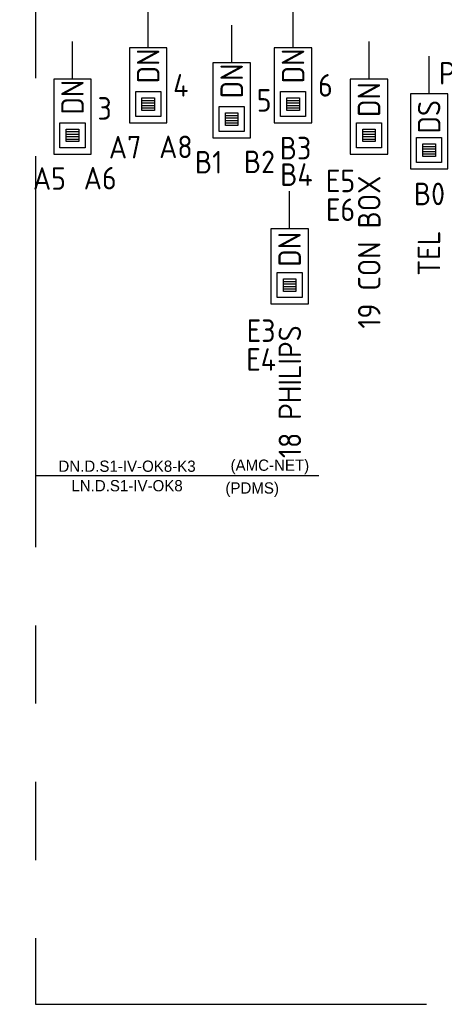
# Model space of a CAD drawing. Header units: millimetres. Extents: x 4336 to 79204, y -9688 to 63134.
# Tile 12 of 38: x 31073 to 34466, y 7797 to 15666. Entities that reach past the tile are written whole.
import ezdxf
from ezdxf.enums import TextEntityAlignment as Align

# ---------------------------------------------------------------- set-up
doc = ezdxf.new("R2010")
doc.units = ezdxf.units.MM
doc.header["$LTSCALE"] = 100
doc.linetypes.add('B0202', pattern=[28.125, 18.75, -3.125, 3.125, -3.125])
doc.linetypes.add('B0801', pattern=[62.5, 31.25, -6.25, 6.25, -6.25, 6.25, -6.25])
doc.layers.get('0').update_dxf_attribs({"linetype": 'CONTINUOUS'})
for name, color, linetype in [('DBTA GRO_ATTRIB', 2, 'CONTINUOUS'), ('EB6441--_ATTRIB', 2, 'CONTINUOUS'), ('EB6445--_ATTRIB', 2, 'CONTINUOUS'), ('EL631005_KSTSCH', 6, 'B0801'), ('EL6441--_DATACOM', 3, 'CONTINUOUS'), ('EL644104_LEIDING4', 2, 'B0202'), ('EL6445--_DATANET', 3, 'CONTINUOUS')]:
    doc.layers.add(name, color=color, linetype=linetype)
doc.styles.add('BURO-025', font='burofont.shx', dxfattribs={"height": 2.5})
doc.styles.add('NORATT', font='isocp.shx')

# ---------------------------------------------------------------- blocks, each defined once
blk = doc.blocks.new('EA644502')
for p, q in [((-1.5, 6), (-1.5, 0)), ((1.5, 6), (-1.5, 6)), ((1.5, 0), (1.5, 6)), ((-1.5, 0), (1.5, 0))]:
    blk.add_line(p, q)
at = {"color": 1}
for p, q in [((-1, 5.5), (1, 5.5)), ((-1, 3.5), (-1, 5.5)), ((-0.5, 5), (0.5, 5)), ((-0.5, 4), (-0.5, 5)), ((0.5, 4.8), (-0.5, 4.8)), ((0.5, 5), (0.5, 4)), ((1, 5.5), (1, 3.5)), ((0.5, 4.6), (-0.5, 4.6)), ((0.5, 4.4), (-0.5, 4.4)), ((0.5, 4.2), (-0.5, 4.2)), ((0.5, 4), (-0.5, 4)), ((1, 3.5), (-1, 3.5))]:
    blk.add_line(p, q, dxfattribs=at)
at = {"color": 2}
blk.add_line((0, 0), (0, -3), dxfattribs=at)
at = {"style": 'NORATT', "flags": 8}
for tag, p in [('NUMMERA', (-1.5, 8)), ('NUMMERB', (1.5, 8))]:
    blk.add_attdef(tag, text='', height=1.8, rotation=90, dxfattribs=at).set_placement(p, align=Align.MIDDLE_CENTER)
blk.add_attdef('CODE', text='', height=1.8, rotation=90, dxfattribs=at).set_placement((0, 0.5), align=Align.MIDDLE_LEFT)
at = {"style": 'NORATT', "flags": 9}
for tag, p in [('VERD', (0, 4)), ('PATCHSTR', (0, 4)), ('PANEEL', (0, 4)), ('NUMMER', (6, 3)), ('HOOGTE', (-3, 2)), ('TYPE', (0, -2.5)), ('FABR', (0, -2.5)), ('PCODE', (0, -3)), ('PVERS', (0, -3)), ('PDATE', (0, -3))]:
    blk.add_attdef(tag, text='', height=1.8, dxfattribs=at).set_placement(p, align=Align.BOTTOM_LEFT)
for tag, p in [('NUMMERAP', (8, 1.5)), ('NUMMERBP', (8, -1.5))]:
    blk.add_attdef(tag, text='', height=1.8, dxfattribs=at).set_placement(p, align=Align.MIDDLE_CENTER)

msp = doc.modelspace()

# ---------------------------------------------------------------- linework, layer by layer
at = {"layer": 'EL631005_KSTSCH'}
msp.add_lwpolyline([(30625, 23550.7), (30625, 23550.7), (30625, 20824.9), (31200, 20824.9), (31200, 7796.6), (36372.3, 7796.6), (36372.3, 8271.2)], dxfattribs=at)
at = {"layer": 'EL644104_LEIDING4', "linetype": 'ByBlock'}
msp.add_line((31200.4, 12021.8), (33463, 12021.8, -501.5), dxfattribs=at)

# ---------------------------------------------------------------- block references
at = {"layer": 'EL6441--_DATACOM'}
ref = msp.add_blockref('EA644502', (32099.7, 15441.4), dxfattribs=dict(at, xscale=100, yscale=100, zscale=100, rotation=180))
ref.add_attrib('CODE', 'DN', dxfattribs={"layer": 'EB6441--_ATTRIB', "color": 1, "height": 180, "rotation": 90, "style": 'NORATT', "flags": 8}).set_placement((32099.7, 15157.4), align=Align.MIDDLE_LEFT)
ref.add_attrib('NUMMERA', 'A7', dxfattribs={"layer": 'EB6441--_ATTRIB', "color": 1, "height": 180, "style": 'NORATT', "flags": 8}).set_placement((31915.1, 14646.9), align=Align.MIDDLE_CENTER)
ref.add_attrib('NUMMERB', 'A8', dxfattribs={"layer": 'EB6441--_ATTRIB', "color": 1, "height": 180, "style": 'NORATT', "flags": 8}).set_placement((32321.1, 14649.7), align=Align.MIDDLE_CENTER)
ref.add_attrib('TYPE', '4', dxfattribs={"layer": 'EB6441--_ATTRIB', "color": 1, "height": 180, "style": 'NORATT', "flags": 8}).set_placement((32299.7, 15141.4), align=Align.MIDDLE_LEFT)
ref = msp.add_blockref('EA644502', (33257.9, 15441.4), dxfattribs=dict(at, xscale=100, yscale=100, zscale=100, rotation=180))
ref.add_attrib('CODE', 'DN', dxfattribs={"layer": 'EB6441--_ATTRIB', "color": 1, "height": 180, "rotation": 90, "style": 'NORATT', "flags": 8}).set_placement((33257.9, 15157.4), align=Align.MIDDLE_LEFT)
ref.add_attrib('NUMMERA', 'B3', dxfattribs={"layer": 'EB6441--_ATTRIB', "color": 1, "height": 180, "style": 'NORATT', "flags": 8}).set_placement((33277.4, 14639.7), align=Align.MIDDLE_CENTER)
ref.add_attrib('NUMMERB', 'B4', dxfattribs={"layer": 'EB6441--_ATTRIB', "color": 1, "height": 180, "style": 'NORATT', "flags": 8}).set_placement((33284.8, 14427.7), align=Align.MIDDLE_CENTER)
ref.add_attrib('TYPE', '6', dxfattribs={"layer": 'EB6441--_ATTRIB', "color": 1, "height": 180, "style": 'NORATT', "flags": 8}).set_placement((33457.9, 15141.4), align=Align.MIDDLE_LEFT)
ref = msp.add_blockref('EA644502', (32767.5, 15321.4), dxfattribs=dict(at, xscale=100, yscale=100, zscale=100, rotation=180))
ref.add_attrib('CODE', 'DN', dxfattribs={"layer": 'EB6441--_ATTRIB', "color": 1, "height": 180, "rotation": 90, "style": 'NORATT', "flags": 8}).set_placement((32767.5, 15037.4), align=Align.MIDDLE_LEFT)
ref.add_attrib('NUMMERA', 'B1', dxfattribs={"layer": 'EB6441--_ATTRIB', "color": 1, "height": 180, "style": 'NORATT', "flags": 8}).set_placement((32582.8, 14526.9), align=Align.MIDDLE_CENTER)
ref.add_attrib('NUMMERB', 'B2', dxfattribs={"layer": 'EB6441--_ATTRIB', "color": 1, "height": 180, "style": 'NORATT', "flags": 8}).set_placement((32988.9, 14529.7), align=Align.MIDDLE_CENTER)
ref.add_attrib('TYPE', '5', dxfattribs={"layer": 'EB6441--_ATTRIB', "color": 1, "height": 180, "style": 'NORATT', "flags": 8}).set_placement((32967.5, 15021.4), align=Align.MIDDLE_LEFT)
ref = msp.add_blockref('EA644502', (31494.9, 15191.4), dxfattribs=dict(at, xscale=100, yscale=100, zscale=100, rotation=180))
ref.add_attrib('CODE', 'DN', dxfattribs={"layer": 'EB6441--_ATTRIB', "color": 1, "height": 180, "rotation": 90, "style": 'NORATT', "flags": 8}).set_placement((31494.9, 14907.4), align=Align.MIDDLE_LEFT)
ref.add_attrib('NUMMERA', 'A5', dxfattribs={"layer": 'EB6441--_ATTRIB', "color": 1, "height": 180, "style": 'NORATT', "flags": 8}).set_placement((31310.2, 14396.9), align=Align.MIDDLE_CENTER)
ref.add_attrib('NUMMERB', 'A6', dxfattribs={"layer": 'EB6441--_ATTRIB', "color": 1, "height": 180, "style": 'NORATT', "flags": 8}).set_placement((31716.2, 14399.7), align=Align.MIDDLE_CENTER)
ref.add_attrib('TYPE', '3', dxfattribs={"layer": 'EB6441--_ATTRIB', "color": 1, "height": 180, "style": 'NORATT', "flags": 8}).set_placement((31694.9, 14957), align=Align.MIDDLE_LEFT)
ref = msp.add_blockref('EA644502', (33864.7, 15191.4), dxfattribs=dict(at, xscale=100, yscale=100, zscale=100, rotation=180))
ref.add_attrib('CODE', 'DN', dxfattribs={"layer": 'EB6441--_ATTRIB', "color": 1, "height": 180, "rotation": 90, "style": 'NORATT', "flags": 8}).set_placement((33864.7, 14888.4), align=Align.MIDDLE_LEFT)
ref.add_attrib('NUMMERA', 'E5', dxfattribs={"layer": 'EB6441--_ATTRIB', "color": 1, "height": 180, "style": 'NORATT', "flags": 8}).set_placement((33636.9, 14377.4), align=Align.MIDDLE_CENTER)
ref.add_attrib('NUMMERB', 'E6', dxfattribs={"layer": 'EB6441--_ATTRIB', "color": 1, "height": 180, "style": 'NORATT', "flags": 8}).set_placement((33636.9, 14147.3), align=Align.MIDDLE_CENTER)
ref.add_attrib('TYPE', '19 CON BOX', dxfattribs={"layer": 'EB6441--_ATTRIB', "color": 1, "height": 180, "rotation": 90, "style": 'NORATT', "flags": 8}).set_placement((33866.6, 14420.1), align=Align.MIDDLE_RIGHT)
ref = msp.add_blockref('EA644502', (34345.2, 15073.6), dxfattribs=dict(at, xscale=100, yscale=100, zscale=100, rotation=180))
ref.add_attrib('CODE', 'DS', dxfattribs={"layer": 'EB6445--_ATTRIB', "color": 1, "height": 180, "rotation": 90, "style": 'NORATT', "flags": 8}).set_placement((34345.2, 15023.6), align=Align.MIDDLE_RIGHT)
ref.add_attrib('NUMMERA', 'B0', dxfattribs={"layer": 'DBTA GRO_ATTRIB', "color": 1, "height": 180, "style": 'NORATT', "flags": 8}).set_placement((34347.6, 14273.6), align=Align.MIDDLE_CENTER)
ref.add_attrib('HOOGTE', 'PL', dxfattribs={"layer": 'EB6445--_ATTRIB', "color": 1, "height": 180, "style": 'NORATT', "flags": 8}).set_placement((34423.7, 15093.9), align=Align.BOTTOM_LEFT)
ref.add_attrib('FABR', 'TEL', dxfattribs={"layer": 'EB6445--_ATTRIB', "color": 1, "height": 180, "rotation": 90, "style": 'NORATT', "flags": 8}).set_placement((34343.5, 13799.9), align=Align.MIDDLE_CENTER)
ref.add_attrib('TYPE', '402', dxfattribs={"layer": 'EB6445--_ATTRIB', "color": 1, "height": 180, "style": 'NORATT', "flags": 8}).set_placement((34545.2, 14773.6), align=Align.MIDDLE_LEFT)
ref = msp.add_blockref('EA644502', (33230.1, 13994.6), dxfattribs=dict(at, xscale=100, yscale=100, zscale=100, rotation=180))
ref.add_attrib('CODE', 'DN', dxfattribs={"layer": 'EB6441--_ATTRIB', "color": 1, "height": 180, "rotation": 90, "style": 'NORATT', "flags": 8}).set_placement((33230.1, 13691.6), align=Align.MIDDLE_LEFT)
ref.add_attrib('NUMMERA', 'E3', dxfattribs={"layer": 'EB6441--_ATTRIB', "color": 1, "height": 180, "style": 'NORATT', "flags": 8}).set_placement((33002.3, 13180.5), align=Align.MIDDLE_CENTER)
ref.add_attrib('NUMMERB', 'E4', dxfattribs={"layer": 'EB6441--_ATTRIB', "color": 1, "height": 180, "style": 'NORATT', "flags": 8}).set_placement((33002.3, 12950.4), align=Align.MIDDLE_CENTER)
ref.add_attrib('TYPE', '18 PHILIPS', dxfattribs={"layer": 'EB6441--_ATTRIB', "color": 1, "height": 180, "rotation": 90, "style": 'NORATT', "flags": 8}).set_placement((33232, 13223.2), align=Align.MIDDLE_RIGHT)

# ---------------------------------------------------------------- texts
at = {"layer": 'EL6445--_DATANET', "char_height": 90, "width": 2336.905, "attachment_point": 5, "style": 'BURO-025'}
for s, insert in [('{\\C2;DN.D.S1-IV-OK8-K3}', (31930.7, 12096.8)), ('{\\C2;(AMC-NET)}', (33072.2, 12092.1, 98.3)), ('{\\C2;LN.D.S1-IV-OK8}', (31930.7, 11941)), ('{\\C2;(PDMS)}', (32931, 11910.1, 98.3))]:
    msp.add_mtext(s, dxfattribs=dict(at, insert=insert))

doc.saveas('drawing.dxf')
